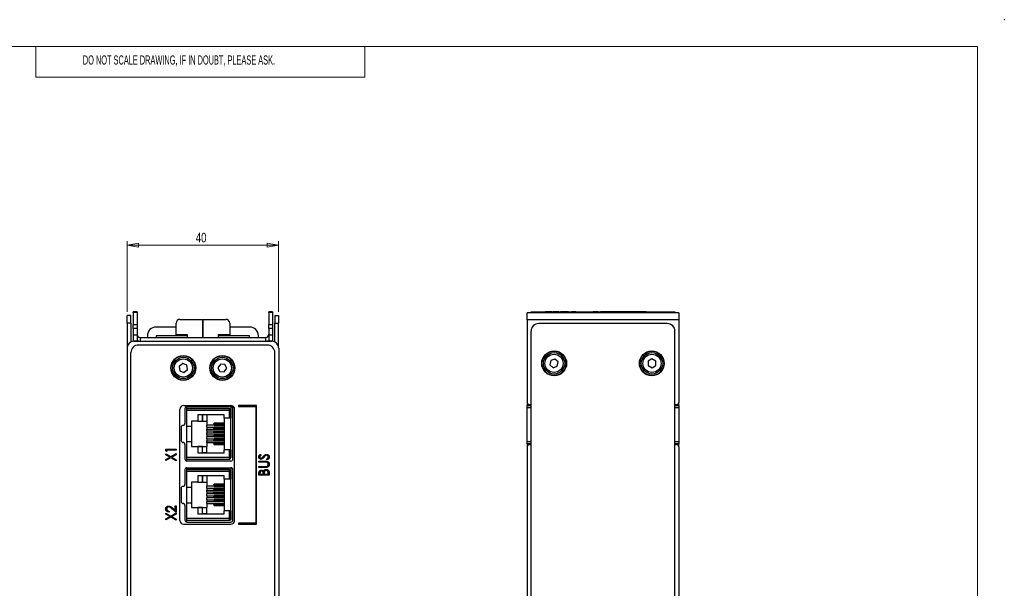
# Paper-space layout 'Sheet2' of a CAD drawing. Header units: millimetres. Extents: x 0 to 420, y 0 to 297.
# Tile 6 of 6: x 163 to 420, y 148 to 297. Entities that reach past the tile are written whole.
import ezdxf

# ---------------------------------------------------------------- set-up
doc = ezdxf.new("R2010")
doc.units = ezdxf.units.MM
doc.header["$PDSIZE"] = -1
doc.styles.add('SLDTEXTSTYLE0', font='TXT', dxfattribs={"width": 0.605})
doc.styles.add('SLDTEXTSTYLE1', font='TXT', dxfattribs={"width": 0.75})
doc.dimstyles.new('SLDDIMSTYLE1', dxfattribs={"dimtxt": 2.5, "dimasz": 3, "dimexe": 0, "dimexo": 0.0625, "dimtad": 1, "dimdec": 0, "dimrnd": 1e-09, "dimzin": 12, "dimdsep": 46, "dimtxsty": 'SLDTEXTSTYLE1', "dimblk1": 'CLOSED', "dimblk2": 'CLOSED', "dimsah": 1, "dimcen": 0.09, "dimadec": 0, "dimazin": 3, "dimtfac": 1, "dimtofl": 0, "dimtmove": 0, "dimatfit": 3, "dimldrblk": 'CLOSED', "dimfxl": 1, "dimfrac": 2, "dimtolj": 1, "dimtzin": 12, "dimarcsym": 0})

# ---------------------------------------------------------------- blocks, each defined once
blk = doc.blocks.new('_Closed')
at = {"color": 0, "linetype": 'ByBlock', "lineweight": -2}
for p, q in [((-1, 0.166667), (0, 0)), ((-1, 0.166667), (-1, -0.166667)), ((0, 0), (-1, -0.166667)), ((0, 0), (-1, 0))]:
    blk.add_line(p, q, dxfattribs=at)
blk = doc.blocks.new('_D_5')
at = {"color": 7, "linetype": 'Continuous', "lineweight": 0}
for p, q in [((190.85, 220.74), (190.85, 239.12)), ((190.85, 238.12), (230.44, 238.12)), ((230.44, 220.74), (230.44, 239.12))]:
    blk.add_line(p, q, dxfattribs=at)
at = {"color": 7, "linetype": 'Continuous', "lineweight": 18, "xscale": 3, "yscale": 3}
for p, rotation in [((190.85, 238.12, 2.32), 180.0022297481), ((230.44, 238.12, 2.32), 0.0022297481)]:
    blk.add_blockref('_Closed', p, dxfattribs=dict(at, rotation=rotation))
at = {"color": 7, "linetype": 'Continuous', "lineweight": 18, "insert": (208.8, 241.34), "char_height": 2.5, "attachment_point": 1, "rotation": 0.0022, "style": 'SLDTEXTSTYLE1'}
blk.add_mtext('40', dxfattribs=at)

psp = doc.layouts.new('Sheet2')

# ---------------------------------------------------------------- linework, layer by layer
at = {"color": 7, "linetype": 'Continuous', "lineweight": 18}
for p, q in [((413, 290), (7, 290)), ((167, 290), (167, 282)), ((253, 290), (253, 282)), ((413, 290), (413, 7)), ((253, 282), (167, 282))]:
    psp.add_line(p, q, dxfattribs=at)
at = {"color": 7, "linetype": 'Continuous', "lineweight": 25}
for p, q in [((191.85, 219.74), (190.85, 219.74)), ((190.85, 217.74), (190.85, 219.74)), ((191.85, 217.74), (191.85, 219.74)), ((193.45, 220.71), (192.45, 220.71)), ((192.45, 220.52), (192.45, 220.71)), ((193.45, 220.52), (192.45, 220.52)), ((192.45, 220.52), (192.45, 217.43)), ((193.45, 220.71), (193.45, 220.52)), ((193.45, 220.52), (193.45, 217.43)), ((204.65, 218.74), (210.55, 218.74)), ((210.55, 218.74), (210.55, 214.04)), ((210.74, 218.74), (216.65, 218.74)), ((210.74, 214.04), (210.74, 218.74)), ((228.85, 220.71), (227.85, 220.71)), ((227.85, 220.52), (227.85, 220.71)), ((228.85, 220.52), (227.85, 220.52)), ((227.85, 220.52), (227.85, 217.43)), ((228.85, 220.71), (228.85, 220.52)), ((228.85, 220.52), (228.85, 217.43)), ((229.44, 219.74), (230.44, 219.74)), ((229.44, 219.74), (229.44, 217.74)), ((230.44, 219.74), (230.44, 217.74)), ((334.97, 220.45), (295.37, 220.45)), ((295.37, 218.65), (295.37, 220.45)), ((295.37, 218.65), (295.37, 197.05)), ((334.97, 218.65), (295.37, 218.65)), ((296.37, 220.71), (308.07, 220.71)), ((296.37, 220.71), (296.37, 220.7)), ((296.37, 220.45), (296.37, 220.7)), ((296.37, 220.7), (298.37, 220.7)), ((298.37, 220.7), (298.37, 220.45)), ((298.37, 220.7), (331.97, 220.7)), ((300.16, 220.71), (300.16, 220.71)), ((301.83, 220.71), (300.16, 220.71)), ((301.83, 220.71), (301.83, 220.71)), ((302.03, 220.71), (302.03, 220.71)), ((302.68, 220.71), (302.03, 220.71)), ((302.68, 220.71), (302.68, 220.71)), ((302.97, 220.71), (302.68, 220.71)), ((302.97, 220.71), (302.97, 220.71)), ((303.62, 220.71), (302.97, 220.71)), ((303.62, 220.71), (303.62, 220.71)), ((304.39, 220.71), (304.11, 220.71)), ((304.11, 220.71), (304.11, 220.71)), ((304.39, 220.71), (304.39, 220.71)), ((305.9, 220.71), (304.39, 220.71)), ((305.9, 220.71), (305.9, 220.71)), ((306.18, 220.71), (305.9, 220.71)), ((306.18, 220.71), (306.18, 220.71)), ((306.91, 220.71), (306.91, 220.71)), ((308.07, 220.71), (306.91, 220.71)), ((308.07, 220.71), (308.07, 220.7)), ((308.07, 220.71), (308.32, 220.71)), ((308.32, 220.71), (308.32, 220.7)), ((308.32, 220.71), (310.57, 220.71)), ((310.57, 220.71), (310.57, 220.7)), ((310.57, 220.71), (310.82, 220.71)), ((310.82, 220.71), (310.82, 220.7)), ((310.82, 220.71), (312.32, 220.71)), ((312.32, 220.71), (312.32, 220.7)), ((312.32, 220.71), (312.57, 220.71)), ((312.57, 220.71), (312.57, 220.7)), ((312.57, 220.71), (314.44, 220.71)), ((313.85, 220.71), (312.57, 220.71)), ((313.85, 220.71), (313.85, 220.71)), ((313.92, 220.71), (313.85, 220.71)), ((313.92, 220.71), (313.92, 220.71)), ((314.51, 220.71), (314.51, 220.7)), ((315.05, 220.71), (314.51, 220.71)), ((315.29, 220.71), (315.05, 220.71)), ((315.05, 220.71), (315.05, 220.7)), ((315.29, 220.71), (315.29, 220.7)), ((315.83, 220.71), (315.29, 220.71)), ((315.83, 220.71), (315.83, 220.7)), ((315.96, 220.71), (315.83, 220.71)), ((315.96, 220.71), (315.96, 220.7)), ((316.05, 220.71), (315.96, 220.71)), ((316.05, 220.71), (316.05, 220.7)), ((316.33, 220.71), (316.05, 220.71)), ((316.33, 220.71), (316.33, 220.7)), ((316.98, 220.71), (316.33, 220.71)), ((316.98, 220.71), (316.98, 220.7)), ((317.63, 220.71), (316.98, 220.71)), ((317.63, 220.71), (317.63, 220.7)), ((317.91, 220.71), (317.63, 220.71)), ((317.91, 220.71), (317.91, 220.7)), ((318.3, 220.71), (317.91, 220.71)), ((318.3, 220.71), (318.3, 220.7)), ((318.54, 220.71), (318.3, 220.71)), ((318.54, 220.71), (318.54, 220.7)), ((318.68, 220.71), (318.54, 220.71)), ((318.68, 220.71), (318.68, 220.7)), ((319.57, 220.71), (318.68, 220.71)), ((319.57, 220.71), (319.57, 220.7)), ((319.87, 220.71), (319.57, 220.71)), ((319.87, 220.71), (319.87, 220.7)), ((319.93, 220.71), (319.87, 220.71)), ((319.93, 220.71), (319.93, 220.7)), ((320.19, 220.71), (319.93, 220.71)), ((320.47, 220.71), (320.19, 220.71)), ((320.19, 220.71), (320.19, 220.7)), ((320.47, 220.71), (320.47, 220.7)), ((321.12, 220.71), (320.47, 220.71)), ((321.12, 220.71), (321.12, 220.7)), ((321.77, 220.71), (321.12, 220.71)), ((321.77, 220.71), (321.77, 220.7)), ((322.05, 220.71), (321.77, 220.71)), ((322.05, 220.71), (322.05, 220.7)), ((322.24, 220.71), (322.05, 220.71)), ((323.9, 220.71), (322.24, 220.71)), ((322.24, 220.71), (322.24, 220.7)), ((323.9, 220.71), (323.9, 220.7)), ((323.92, 220.71), (323.92, 220.7)), ((324.79, 220.71), (323.92, 220.71)), ((324.79, 220.71), (324.79, 220.7)), ((324.88, 220.71), (324.79, 220.71)), ((324.88, 220.71), (324.88, 220.7)), ((325.75, 220.71), (324.88, 220.71)), ((325.75, 220.71), (325.75, 220.7)), ((326, 220.71), (325.75, 220.71)), ((326, 220.71), (326, 220.7)), ((326.24, 220.71), (326, 220.71)), ((326.24, 220.71), (326.24, 220.7)), ((326.48, 220.71), (326.24, 220.71)), ((326.48, 220.71), (326.48, 220.7)), ((326.54, 220.71), (333.97, 220.71)), ((331.97, 220.45), (331.97, 220.7)), ((331.97, 220.7), (333.97, 220.7)), ((333.97, 220.71), (333.97, 220.7)), ((333.97, 220.7), (333.97, 220.45)), ((334.97, 220.45), (334.97, 218.65)), ((334.97, 218.65), (334.97, 197.05)), ((191.85, 217.74), (190.85, 217.74)), ((190.85, 217.74), (190.85, 211.35)), ((191.85, 217.74), (191.85, 212.85)), ((192.45, 217.43), (193.45, 217.43)), ((192.45, 216.32), (192.45, 217.43)), ((193.45, 216.32), (192.45, 216.32)), ((192.45, 216.32), (192.45, 214.73)), ((193.45, 217.43), (193.45, 216.32)), ((193.45, 216.32), (193.45, 214.73)), ((203.65, 216.74), (198.45, 216.74)), ((203.65, 214.74), (203.65, 217.74)), ((210.74, 216.74), (210.55, 216.74)), ((210.74, 216.43), (210.55, 216.44)), ((217.65, 217.74), (217.65, 214.74)), ((222.85, 216.74), (217.65, 216.74)), ((227.85, 217.43), (228.85, 217.43)), ((227.85, 216.32), (227.85, 217.43)), ((228.85, 216.32), (227.85, 216.32)), ((227.85, 216.32), (227.85, 214.73)), ((228.85, 217.43), (228.85, 216.32)), ((228.85, 216.32), (228.85, 214.73)), ((229.44, 217.74), (230.44, 217.74)), ((229.44, 212.85), (229.44, 217.74)), ((230.44, 211.35), (230.44, 217.74)), ((331.97, 217.65), (298.37, 217.65)), ((192.45, 214.73), (193.45, 214.73)), ((192.45, 214.73), (192.45, 213.1)), ((193.45, 214.73), (193.45, 213.1)), ((194.25, 214.04), (194.25, 213.04)), ((194.25, 214.04), (227.05, 214.04)), ((196.15, 214.44), (196.15, 214.04)), ((198.45, 214.44), (198.45, 214.04)), ((206.65, 214.44), (198.45, 214.44)), ((206.65, 214.74), (203.65, 214.74)), ((206.65, 214.04), (206.65, 214.74)), ((210.74, 214.44), (210.55, 214.44)), ((217.65, 214.74), (214.65, 214.74)), ((214.65, 214.74), (214.65, 214.04)), ((222.85, 214.44), (214.65, 214.44)), ((222.85, 214.04), (222.85, 214.44)), ((225.15, 214.04), (225.15, 214.44)), ((227.05, 214.04), (227.05, 213.04)), ((227.85, 214.73), (228.85, 214.73)), ((227.85, 214.73), (227.85, 213.1)), ((228.85, 214.73), (228.85, 213.1)), ((296.37, 97.25), (296.37, 215.65)), ((333.97, 97.25), (333.97, 215.65)), ((190.85, 211.24), (190.85, 121.84)), ((192.45, 213.1), (193.45, 213.1)), ((192.45, 213.04), (192.45, 213.1)), ((192.65, 213.04), (228.65, 213.04)), ((193.45, 213.1), (193.45, 213.04)), ((227.45, 212.04), (193.85, 212.04)), ((227.85, 213.1), (228.85, 213.1)), ((227.85, 213.04), (227.85, 213.1)), ((228.85, 213.1), (228.85, 213.04)), ((230.45, 211.24), (230.45, 121.84)), ((191.85, 91.64), (191.85, 210.04)), ((229.45, 91.64), (229.45, 210.04)), ((302.61, 208.38), (301.51, 208.02)), ((303.47, 207.62), (302.61, 208.38)), ((327.94, 208.41), (326.96, 207.81)), ((328.96, 207.85), (327.94, 208.41)), ((205.38, 207.18), (204.48, 206.46)), ((204.48, 206.46), (204.65, 205.32)), ((206.45, 206.75), (205.38, 207.18)), ((206.62, 205.61), (206.45, 206.75)), ((215.24, 207.07), (214.59, 206.12)), ((214.59, 206.12), (215.1, 205.08)), ((216.39, 206.99), (215.24, 207.07)), ((216.25, 205), (216.89, 205.95)), ((216.89, 205.95), (216.39, 206.99)), ((301.51, 208.02), (301.28, 206.88)), ((301.28, 206.88), (302.15, 206.12)), ((302.15, 206.12), (303.24, 206.49)), ((303.24, 206.49), (303.47, 207.62)), ((326.96, 207.81), (326.98, 206.65)), ((326.98, 206.65), (327.99, 206.1)), ((327.99, 206.1), (328.98, 206.7)), ((328.98, 206.7), (328.96, 207.85)), ((204.65, 205.32), (205.72, 204.89)), ((205.72, 204.89), (206.62, 205.61)), ((215.1, 205.08), (216.25, 205)), ((205.65, 196.24), (217.95, 196.24)), ((206.48, 195.43), (206.48, 195.93)), ((217.98, 195.93), (206.48, 195.93)), ((217.98, 195.93), (217.98, 194.93)), ((219.95, 196.24), (219.95, 195.99)), ((224.7, 196.24), (219.95, 196.24)), ((219.95, 195.99), (224.45, 195.99)), ((224.45, 195.99), (224.45, 165.49)), ((224.7, 165.24), (224.7, 196.24)), ((295.38, 196.98), (295.38, 196.25)), ((295.38, 196.25), (296.37, 196.25)), ((295.38, 195.65), (295.38, 196.25)), ((295.38, 186.85), (295.38, 195.65)), ((296.37, 196.45), (295.97, 196.45)), ((334.37, 196.45), (333.97, 196.45)), ((333.97, 196.25), (334.97, 196.25)), ((334.97, 196.25), (334.97, 196.98)), ((334.97, 196.25), (334.97, 195.65)), ((334.97, 195.65), (334.97, 186.85)), ((204.65, 166.24), (204.65, 195.24)), ((205.98, 195.43), (205.98, 191.57)), ((206.48, 194.93), (206.48, 195.43)), ((217.48, 195.43), (206.48, 195.43)), ((206.48, 195.43), (207.68, 195.43)), ((206.48, 195.43), (207.68, 195.43)), ((206.48, 195.43), (217.48, 195.43)), ((217.48, 194.93), (206.48, 194.93)), ((206.48, 190.86), (206.48, 194.93)), ((207.68, 195.43), (207.68, 195.43)), ((216.18, 193.78), (209.33, 193.78)), ((209.33, 193.78), (209.33, 192.13)), ((209.33, 193.78), (209.33, 192.13)), ((210.55, 192.13), (210.55, 193.78)), ((210.55, 193.78), (210.55, 192.13)), ((211.68, 193.78), (211.68, 192.13)), ((216.18, 192.97), (216.18, 193.78)), ((217.48, 192.97), (216.18, 192.97)), ((216.18, 192.97), (216.18, 184.69)), ((217.48, 195.43), (217.48, 194.93)), ((217.48, 195.43), (217.48, 195.43)), ((217.98, 194.93), (217.48, 194.93)), ((217.48, 194.93), (217.48, 192.97)), ((217.98, 192.97), (217.48, 192.97)), ((217.98, 194.93), (217.98, 192.97)), ((217.98, 194.93), (217.98, 194.93)), ((217.98, 182.73), (217.98, 194.93)), ((217.98, 184.69), (217.98, 192.97)), ((218.48, 182.23), (218.48, 195.43)), ((218.95, 166.24), (218.95, 195.24)), ((204.98, 190.57), (204.98, 187.08)), ((206.48, 186.8), (206.48, 190.86)), ((206.48, 190.86), (207.68, 190.86)), ((209.33, 192.13), (207.68, 192.13)), ((207.68, 192.13), (207.68, 190.86)), ((207.68, 190.86), (207.68, 186.8)), ((209.33, 192.13), (209.33, 192.13)), ((209.33, 192.13), (210.55, 192.13)), ((210.55, 192.13), (210.55, 192.13)), ((210.55, 192.13), (211.68, 192.13)), ((211.68, 192.13), (211.68, 191.1)), ((216.18, 191.1), (211.68, 191.1)), ((211.68, 190.61), (211.68, 191.1)), ((211.68, 190.61), (216.18, 190.61)), ((211.68, 190.61), (211.68, 190.08)), ((216.18, 191.37), (213.43, 191.37)), ((216.18, 190.35), (213.43, 190.35)), ((216.18, 191.6), (213.64, 191.6)), ((213.64, 191.14), (216.18, 191.14)), ((216.18, 190.58), (213.64, 190.58)), ((211.68, 189.6), (211.68, 190.08)), ((211.68, 190.08), (216.18, 190.08)), ((211.68, 189.6), (216.18, 189.6)), ((211.68, 189.6), (211.68, 189.07)), ((211.68, 188.58), (211.68, 189.07)), ((211.68, 189.07), (216.18, 189.07)), ((211.68, 188.58), (216.18, 188.58)), ((211.68, 188.58), (211.68, 188.05)), ((216.18, 188.05), (211.68, 188.05)), ((211.68, 187.57), (211.68, 188.05)), ((216.18, 189.33), (213.43, 189.33)), ((216.18, 188.32), (213.43, 188.32)), ((213.64, 190.12), (216.18, 190.12)), ((216.18, 189.56), (213.64, 189.56)), ((213.64, 189.1), (216.18, 189.1)), ((216.18, 188.55), (213.64, 188.55)), ((213.64, 188.09), (216.18, 188.09)), ((205.98, 186.08), (205.98, 182.23)), ((206.48, 182.73), (206.48, 186.8)), ((206.48, 186.8), (207.68, 186.8)), ((207.68, 186.8), (207.68, 185.53)), ((207.68, 185.53), (209.33, 185.53)), ((207.68, 185.53), (207.68, 185.53)), ((207.68, 185.53), (207.68, 185.53)), ((207.68, 185.53), (211.68, 185.53)), ((209.33, 185.53), (209.33, 183.88)), ((209.33, 185.53), (209.33, 183.88)), ((209.33, 185.53), (209.33, 185.53)), ((210.55, 185.53), (209.33, 185.53)), ((210.55, 185.53), (211.68, 185.53)), ((210.55, 185.53), (210.55, 185.53)), ((210.55, 183.88), (210.55, 185.53)), ((210.55, 183.88), (210.55, 185.53)), ((211.68, 187.57), (216.18, 187.57)), ((211.68, 187.57), (211.68, 187.04)), ((211.68, 187.04), (216.18, 187.04)), ((211.68, 186.55), (211.68, 187.04)), ((211.68, 186.55), (216.18, 186.55)), ((211.68, 186.55), (211.68, 185.53)), ((211.68, 183.88), (211.68, 185.53)), ((216.18, 187.3), (213.43, 187.3)), ((216.18, 186.29), (213.43, 186.29)), ((216.18, 187.53), (213.64, 187.53)), ((213.64, 187.07), (216.18, 187.07)), ((216.18, 186.52), (213.64, 186.52)), ((213.64, 186.06), (216.18, 186.06)), ((295.37, 185.45), (295.37, 96.05)), ((295.38, 186.25), (295.38, 186.85)), ((296.37, 186.25), (295.38, 186.25)), ((295.38, 186.25), (295.38, 185.52)), ((295.97, 186.05), (296.37, 186.05)), ((334.97, 186.25), (333.97, 186.25)), ((333.97, 186.05), (334.37, 186.05)), ((334.97, 186.85), (334.97, 186.25)), ((334.97, 185.52), (334.97, 186.25)), ((334.97, 185.45), (334.97, 96.05)), ((201, 184.37), (201, 184.84)), ((201, 184.84), (203.65, 184.84)), ((201.27, 184.23), (201, 184.37)), ((201, 183.64), (202.29, 182.88)), ((201, 183.36), (201, 183.64)), ((202.05, 182.74), (201, 183.36)), ((201, 182.12), (202.05, 182.74)), ((203.65, 184.6), (201.27, 184.6)), ((201.27, 184.6), (201.27, 184.23)), ((202.29, 182.88), (203.65, 183.67)), ((203.65, 183.39), (202.53, 182.74)), ((202.53, 182.74), (203.65, 182.08)), ((203.65, 184.84), (203.65, 184.6)), ((203.65, 183.67), (203.65, 183.39)), ((206.48, 182.73), (217.48, 182.73)), ((206.48, 182.23), (206.48, 182.73)), ((209.33, 183.88), (216.18, 183.88)), ((209.33, 183.88), (210.55, 183.88)), ((209.33, 183.88), (209.33, 183.88)), ((210.55, 183.88), (210.55, 183.88)), ((211.68, 183.88), (210.55, 183.88)), ((211.68, 183.88), (216.18, 183.88)), ((217.48, 184.69), (216.18, 184.69)), ((216.18, 183.88), (216.18, 184.69)), ((217.98, 184.69), (216.18, 184.69)), ((216.18, 184.69), (216.18, 184.69)), ((217.48, 184.69), (217.48, 182.73)), ((217.48, 184.69), (217.98, 184.69)), ((217.98, 182.73), (217.48, 182.73)), ((217.48, 182.73), (217.48, 182.23)), ((217.98, 182.63), (217.97, 182.63)), ((217.98, 184.69), (217.98, 184.69)), ((217.98, 184.69), (217.98, 182.73)), ((217.98, 182.73), (217.98, 182.73)), ((217.98, 182.73), (217.98, 182.63)), ((225.68, 183.45), (225.84, 183.25)), ((202.29, 182.6), (201, 181.84)), ((201, 181.84), (201, 182.12)), ((203.65, 181.8), (202.29, 182.6)), ((203.65, 182.08), (203.65, 181.8)), ((206.48, 181.73), (206.48, 182.23)), ((206.48, 182.23), (217.48, 182.23)), ((206.48, 182.23), (207.68, 182.23)), ((217.98, 181.73), (206.48, 181.73)), ((217.92, 182.5), (217.92, 182.5)), ((225.3, 181.45), (225.3, 181.69)), ((225.3, 181.69), (226.9, 181.69)), ((226.89, 181.45), (225.3, 181.45)), ((225.3, 180.29), (226.89, 180.29)), ((225.3, 180.06), (225.3, 180.29)), ((226.9, 180.06), (225.3, 180.06)), ((227.44, 182.06), (227.3, 182.27)), ((205.98, 179.49), (205.98, 175.64)), ((206.48, 179.49), (206.48, 179.99)), ((206.48, 179.99), (217.98, 179.99)), ((206.48, 178.99), (206.48, 179.49)), ((217.48, 179.49), (206.48, 179.49)), ((206.48, 179.49), (207.68, 179.49)), ((206.48, 179.49), (207.68, 179.49)), ((206.48, 179.49), (217.48, 179.49)), ((217.48, 178.99), (206.48, 178.99)), ((206.48, 174.92), (206.48, 178.99)), ((207.68, 179.49), (207.68, 179.49)), ((216.18, 177.84), (209.33, 177.84)), ((209.33, 177.84), (209.33, 176.19)), ((209.33, 177.84), (209.33, 176.19)), ((210.55, 176.19), (210.55, 177.84)), ((210.55, 177.84), (210.55, 176.19)), ((211.68, 177.84), (211.68, 176.19)), ((216.18, 177.03), (216.18, 177.84)), ((217.48, 179.49), (217.48, 178.99)), ((217.48, 179.49), (217.48, 179.49)), ((217.98, 178.99), (217.48, 178.99)), ((217.48, 178.99), (217.48, 177.03)), ((217.98, 179.99), (217.98, 178.99)), ((217.98, 178.99), (217.98, 177.03)), ((217.98, 178.99), (217.98, 178.99)), ((217.98, 166.79), (217.98, 178.99)), ((218.48, 166.29), (218.48, 179.49)), ((225.3, 178.09), (225.3, 178.57)), ((227.95, 178.09), (225.3, 178.09)), ((225.57, 178.61), (225.57, 178.33)), ((225.57, 178.33), (226.42, 178.33)), ((226.42, 178.33), (226.42, 178.47)), ((226.69, 178.47), (226.69, 178.33)), ((226.69, 178.33), (227.67, 178.33)), ((227.67, 178.33), (227.67, 178.63)), ((227.95, 178.76), (227.95, 178.09)), ((206.48, 170.86), (206.48, 174.92)), ((206.48, 174.92), (207.68, 174.92)), ((209.33, 176.19), (207.68, 176.19)), ((207.68, 176.19), (207.68, 174.92)), ((207.68, 174.92), (207.68, 170.86)), ((209.33, 176.19), (209.33, 176.19)), ((209.33, 176.19), (210.55, 176.19)), ((210.55, 176.19), (210.55, 176.19)), ((210.55, 176.19), (211.68, 176.19)), ((211.68, 176.19), (211.68, 175.17)), ((216.18, 175.17), (211.68, 175.17)), ((211.68, 174.68), (211.68, 175.17)), ((216.18, 175.43), (213.43, 175.43)), ((216.18, 175.66), (213.64, 175.66)), ((213.64, 175.2), (216.18, 175.2)), ((217.48, 177.03), (216.18, 177.03)), ((216.18, 177.03), (216.18, 168.75)), ((217.98, 177.03), (217.48, 177.03)), ((217.98, 168.75), (217.98, 177.03)), ((217.98, 177.03), (217.98, 177.03)), ((204.98, 174.64), (204.98, 171.15)), ((211.68, 174.68), (216.18, 174.68)), ((211.68, 174.68), (211.68, 174.15)), ((211.68, 173.66), (211.68, 174.15)), ((211.68, 174.15), (216.18, 174.15)), ((211.68, 173.66), (216.18, 173.66)), ((211.68, 173.66), (211.68, 173.13)), ((216.18, 173.13), (211.68, 173.13)), ((211.68, 172.65), (211.68, 173.13)), ((211.68, 172.65), (216.18, 172.65)), ((211.68, 172.65), (211.68, 172.12)), ((216.18, 174.41), (213.43, 174.41)), ((216.18, 173.4), (213.43, 173.4)), ((216.18, 172.38), (213.43, 172.38)), ((216.18, 174.64), (213.64, 174.64)), ((213.64, 174.18), (216.18, 174.18)), ((216.18, 173.63), (213.64, 173.63)), ((213.64, 173.17), (216.18, 173.17)), ((216.18, 172.61), (213.64, 172.61)), ((203.37, 168.91), (203.37, 170.02)), ((203.37, 170.02), (203.65, 170.02)), ((203.65, 170.02), (203.65, 168.36)), ((205.98, 170.15), (205.98, 166.29)), ((206.48, 166.79), (206.48, 170.86)), ((206.48, 170.86), (207.68, 170.86)), ((207.68, 170.86), (207.68, 169.59)), ((216.18, 172.12), (211.68, 172.12)), ((211.68, 171.63), (211.68, 172.12)), ((211.68, 171.63), (216.18, 171.63)), ((211.68, 171.63), (211.68, 171.1)), ((216.18, 171.1), (211.68, 171.1)), ((211.68, 170.62), (211.68, 171.1)), ((211.68, 170.62), (216.18, 170.62)), ((211.68, 170.62), (211.68, 169.59)), ((216.18, 171.37), (213.43, 171.37)), ((216.18, 170.35), (213.43, 170.35)), ((213.64, 172.15), (216.18, 172.15)), ((216.18, 171.6), (213.64, 171.6)), ((213.64, 171.14), (216.18, 171.14)), ((216.18, 170.58), (213.64, 170.58)), ((213.64, 170.12), (216.18, 170.12)), ((201, 167.86), (201, 168.14)), ((201, 168.14), (202.29, 167.38)), ((202.05, 167.24), (201, 167.86)), ((201, 166.62), (202.05, 167.24)), ((201.81, 168.66), (201.81, 168.42)), ((202.29, 167.38), (203.65, 168.17)), ((203.65, 167.89), (202.53, 167.24)), ((202.53, 167.24), (203.65, 166.58)), ((203.65, 168.36), (202.55, 169.29)), ((202.68, 169.5), (203.37, 168.91)), ((203.65, 168.17), (203.65, 167.89)), ((207.68, 169.59), (209.33, 169.59)), ((207.68, 169.59), (207.68, 169.59)), ((207.68, 169.59), (211.68, 169.59)), ((209.33, 169.59), (209.33, 167.94)), ((209.33, 169.59), (209.33, 167.94)), ((209.33, 169.59), (209.33, 169.59)), ((210.55, 169.59), (209.33, 169.59)), ((209.33, 167.94), (216.18, 167.94)), ((209.33, 167.94), (210.55, 167.94)), ((209.33, 167.94), (209.33, 167.94)), ((210.55, 169.59), (211.68, 169.59)), ((210.55, 169.59), (210.55, 169.59)), ((210.55, 167.94), (210.55, 169.59)), ((210.55, 167.94), (210.55, 169.59)), ((210.55, 167.94), (210.55, 167.94)), ((211.68, 167.94), (210.55, 167.94)), ((211.68, 167.94), (211.68, 169.59)), ((211.68, 167.94), (216.18, 167.94)), ((217.98, 168.75), (216.18, 168.75)), ((217.48, 168.75), (216.18, 168.75)), ((216.18, 167.94), (216.18, 168.75)), ((217.48, 168.75), (217.98, 168.75)), ((217.48, 168.75), (217.48, 166.79)), ((217.98, 168.75), (217.98, 166.79)), ((202.29, 167.1), (201, 166.34)), ((201, 166.34), (201, 166.62)), ((203.65, 166.3), (202.29, 167.1)), ((203.65, 166.58), (203.65, 166.3)), ((205.65, 165.24), (217.95, 165.24)), ((206.48, 166.79), (217.48, 166.79)), ((206.48, 166.29), (206.48, 166.79)), ((206.48, 165.79), (206.48, 166.29)), ((206.48, 166.29), (217.48, 166.29)), ((206.48, 166.29), (207.68, 166.29)), ((206.48, 165.8), (217.98, 165.8)), ((206.48, 165.79), (217.98, 165.79)), ((217.98, 166.79), (217.48, 166.79)), ((217.48, 166.79), (217.48, 166.29)), ((217.98, 166.3), (217.55, 166.3)), ((217.92, 166.57), (217.92, 166.57)), ((217.98, 166.79), (217.98, 166.79)), ((217.98, 166.79), (217.98, 166.3)), ((219.95, 165.49), (219.95, 165.24)), ((224.45, 165.49), (219.95, 165.49)), ((219.95, 165.24), (224.7, 165.24))]:
    psp.add_line(p, q, dxfattribs=at)
at = {"color": 8, "linetype": 'Continuous', "lineweight": 25}
for p, q in [((296.37, 195.65), (295.38, 195.65)), ((334.97, 195.65), (333.97, 195.65)), ((295.38, 186.85), (296.37, 186.85)), ((333.97, 186.85), (334.97, 186.85))]:
    psp.add_line(p, q, dxfattribs=at)
at = {"color": 7, "linetype": 'Continuous', "lineweight": 25}
for centre, radius in [((205.55, 206.04), 3.25), ((205.55, 206.04), 3.15), ((205.55, 206.04), 2.79), ((205.55, 206.04), 2.39), ((215.75, 206.04), 3.25), ((215.74, 206.04), 3.15), ((215.74, 206.04), 2.79), ((215.74, 206.04), 2.39), ((302.42, 207.25), 3.25), ((302.38, 207.25), 3.15), ((302.38, 207.25), 2.79), ((302.38, 207.25), 2.39), ((327.92, 207.25), 3.25), ((327.97, 207.25), 3.15), ((327.97, 207.25), 2.79), ((327.97, 207.25), 2.39)]:
    psp.add_circle(centre, radius, dxfattribs=at)
for centre, radius, start, end in [((204.65, 217.74), 1, 90, 180), ((216.65, 217.74), 1, 0, 90), ((198.45, 214.44), 2.3, 90, 180), ((222.85, 214.44), 2.3, 0, 90), ((298.37, 215.65), 2, 90, 180), ((331.97, 215.65), 2, 0, 90), ((194.25, 214.84), 0.8, 180, 270), ((227.05, 214.84), 0.8, 270, 0), ((192.65, 211.24), 1.8, 90, 180), ((193.85, 210.04), 2, 90, 180), ((194.25, 214.84), 1.8, 243.6122, 270), ((227.05, 214.84), 1.8, 270, 296.3878), ((227.45, 210.04), 2, 0, 90), ((228.65, 211.24), 1.8, 0, 90), ((205.65, 195.24), 1, 90, 180), ((206.48, 195.43), 0.5, 90, 180), ((217.95, 195.24), 1, 0, 90), ((217.98, 195.43), 0.5, 0, 90), ((295.97, 197.05), 0.6, 180, 270), ((334.37, 197.05), 0.6, 270, 0), ((217.48, 194.93), 0.5, 0, 90), ((217.48, 194.93), 0.5, 0, 90), ((205.48, 190.57), 0.5, 90, 180), ((205.48, 191.57), 0.5, 270, 0), ((213.65, 191.38), 0.22, 92.9522, 182.6752), ((213.65, 191.36), 0.22, 177.3248, 267.0474), ((213.65, 190.36), 0.22, 92.952, 182.6754), ((213.65, 190.34), 0.22, 177.3248, 267.0474), ((213.65, 189.34), 0.22, 92.9517, 182.6757), ((213.65, 189.32), 0.22, 177.3243, 267.0483), ((213.65, 188.33), 0.22, 92.9517, 182.6757), ((213.65, 188.31), 0.22, 177.3243, 267.0483), ((205.48, 187.08), 0.5, 180, 270), ((205.48, 186.08), 0.5, 0, 90), ((213.65, 187.31), 0.22, 92.9517, 182.6757), ((213.65, 187.29), 0.22, 177.3243, 267.0483), ((213.65, 186.3), 0.22, 92.9526, 182.6752), ((213.65, 186.28), 0.22, 177.3246, 267.048), ((295.97, 185.45), 0.6, 90, 180), ((334.37, 185.45), 0.6, 0, 90), ((217.48, 182.73), 0.5, 270, 0), ((217.48, 182.73), 0.5, 333.4349, 0), ((206.48, 182.23), 0.5, 180, 270), ((217.98, 182.23), 0.5, 270, 0), ((206.48, 179.49), 0.5, 90, 180), ((217.48, 178.99), 0.5, 0, 90), ((217.48, 178.99), 0.5, 0, 90), ((217.98, 179.49), 0.5, 0, 90), ((205.48, 174.64), 0.5, 90, 180), ((205.48, 175.64), 0.5, 270, 0), ((213.65, 175.44), 0.22, 92.9522, 182.6752), ((213.65, 175.42), 0.22, 177.3239, 267.0488), ((213.65, 174.43), 0.22, 92.9531, 182.6743), ((213.65, 174.4), 0.22, 177.3249, 267.0469), ((213.65, 173.41), 0.22, 92.9512, 182.6761), ((213.65, 173.39), 0.22, 177.3248, 267.0478), ((213.65, 172.39), 0.22, 92.9522, 182.6752), ((213.65, 172.37), 0.22, 177.3239, 267.0488), ((205.48, 171.15), 0.5, 180, 270), ((205.48, 170.15), 0.5, 0, 90), ((213.65, 171.38), 0.22, 92.9512, 182.6761), ((213.65, 171.36), 0.22, 177.3248, 267.0478), ((213.65, 170.36), 0.22, 92.9522, 182.6752), ((213.65, 170.34), 0.22, 177.3239, 267.0488), ((205.65, 166.24), 1, 180, 270), ((206.48, 166.29), 0.5, 180, 270), ((217.48, 166.79), 0.5, 270, 0), ((217.48, 166.79), 0.5, 333.4349, 0), ((217.95, 166.24), 1, 270, 0), ((217.98, 166.3), 0.5, 270, 0), ((217.98, 166.29), 0.5, 270, 0)]:
    psp.add_arc(centre, radius, start, end, dxfattribs=at)
for points, knots in [([(210.55, 215.71), (210.56, 215.71), (210.62, 215.73), (210.68, 215.71), (210.74, 215.71)], [0, 0, 0, 0, 0.095362, 1, 1, 1, 1]), ([(225.23, 182.82), (225.23, 182.84), (225.24, 182.9), (225.25, 182.98), (225.28, 183.06), (225.32, 183.12), (225.35, 183.17), (225.39, 183.21), (225.42, 183.25), (225.46, 183.29), (225.51, 183.33), (225.56, 183.37), (225.62, 183.41), (225.66, 183.44), (225.68, 183.45)], [0, 0, 0, 0, 0.103822, 0.205919, 0.309231, 0.415653, 0.47222, 0.532858, 0.597819, 0.667857, 0.743177, 0.823448, 0.908942, 1, 1, 1, 1]), ([(225.85, 182.23), (225.82, 182.23), (225.77, 182.23), (225.69, 182.25), (225.61, 182.27), (225.54, 182.3), (225.47, 182.34), (225.41, 182.39), (225.36, 182.45), (225.31, 182.52), (225.28, 182.59), (225.25, 182.66), (225.24, 182.74), (225.23, 182.79), (225.23, 182.82)], [0, 0, 0, 0, 0.088291, 0.174419, 0.258423, 0.342317, 0.425287, 0.506935, 0.587922, 0.670559, 0.753145, 0.834844, 0.916686, 1, 1, 1, 1]), ([(225.84, 183.25), (225.83, 183.24), (225.79, 183.22), (225.75, 183.18), (225.71, 183.15), (225.67, 183.12), (225.64, 183.09), (225.61, 183.07), (225.59, 183.04), (225.56, 183.01), (225.54, 182.96), (225.52, 182.91), (225.51, 182.86), (225.5, 182.82), (225.5, 182.8)], [0, 0, 0, 0, 0.102557, 0.196911, 0.284395, 0.364416, 0.437215, 0.503536, 0.563602, 0.61645, 0.714669, 0.808954, 0.904132, 1, 1, 1, 1]), ([(225.5, 182.8), (225.5, 182.78), (225.51, 182.73), (225.53, 182.67), (225.56, 182.61), (225.6, 182.56), (225.65, 182.52), (225.71, 182.49), (225.77, 182.47), (225.82, 182.47), (225.84, 182.47)], [0, 0, 0, 0, 0.133507, 0.258557, 0.380724, 0.504971, 0.628085, 0.748901, 0.871477, 1, 1, 1, 1]), ([(225.84, 182.47), (225.85, 182.47), (225.88, 182.47), (225.92, 182.47), (225.96, 182.48), (226.01, 182.5), (226.05, 182.52), (226.09, 182.55), (226.14, 182.58), (226.17, 182.61), (226.18, 182.62)], [0, 0, 0, 0, 0.110385, 0.220503, 0.331137, 0.443585, 0.563154, 0.695062, 0.839762, 1, 1, 1, 1]), ([(226.18, 182.62), (226.19, 182.62), (226.2, 182.64), (226.22, 182.66), (226.24, 182.69), (226.27, 182.72), (226.31, 182.77), (226.35, 182.82), (226.39, 182.87), (226.43, 182.91), (226.44, 182.93)], [0, 0, 0, 0, 0.053039, 0.126288, 0.218872, 0.334457, 0.469409, 0.625738, 0.802267, 1, 1, 1, 1]), ([(226.61, 182.74), (226.59, 182.72), (226.55, 182.67), (226.5, 182.6), (226.45, 182.55), (226.4, 182.49), (226.36, 182.45), (226.32, 182.41), (226.28, 182.38), (226.26, 182.37), (226.25, 182.36)], [0, 0, 0, 0, 0.179535, 0.344506, 0.492131, 0.62464, 0.742099, 0.843179, 0.92954, 1, 1, 1, 1]), ([(226.44, 182.93), (226.46, 182.96), (226.51, 183.01), (226.57, 183.08), (226.63, 183.14), (226.68, 183.2), (226.74, 183.25), (226.79, 183.29), (226.85, 183.33), (226.91, 183.38), (227, 183.42), (227.1, 183.46), (227.2, 183.48), (227.26, 183.48), (227.3, 183.48)], [0, 0, 0, 0, 0.093761, 0.181614, 0.264342, 0.341677, 0.41338, 0.479975, 0.541968, 0.599292, 0.705911, 0.807015, 0.904485, 1, 1, 1, 1]), ([(227.03, 183.16), (227.02, 183.15), (226.99, 183.13), (226.94, 183.09), (226.89, 183.05), (226.84, 183), (226.79, 182.94), (226.73, 182.88), (226.67, 182.81), (226.63, 182.77), (226.61, 182.74)], [0, 0, 0, 0, 0.092213, 0.193119, 0.303009, 0.423363, 0.552489, 0.69176, 0.840671, 1, 1, 1, 1]), ([(227.29, 183.25), (227.27, 183.24), (227.23, 183.24), (227.16, 183.23), (227.1, 183.2), (227.06, 183.17), (227.03, 183.16)], [0, 0, 0, 0, 0.238336, 0.482311, 0.73314, 1, 1, 1, 1]), ([(227.74, 182.78), (227.74, 182.81), (227.74, 182.85), (227.73, 182.91), (227.71, 182.97), (227.68, 183.02), (227.65, 183.07), (227.61, 183.12), (227.57, 183.16), (227.52, 183.19), (227.46, 183.21), (227.41, 183.23), (227.35, 183.24), (227.31, 183.25), (227.29, 183.25)], [0, 0, 0, 0, 0.0867787, 0.1720119, 0.2570004, 0.3440912, 0.4303473, 0.5137866, 0.5956239, 0.6775651, 0.75969, 0.8399959, 0.9191329, 1, 1, 1, 1]), ([(227.3, 183.48), (227.32, 183.48), (227.37, 183.48), (227.44, 183.47), (227.5, 183.46), (227.57, 183.43), (227.63, 183.41), (227.69, 183.37), (227.75, 183.33), (227.8, 183.28), (227.85, 183.23), (227.89, 183.18), (227.93, 183.12), (227.96, 183.06), (227.98, 183), (228, 182.93), (228.01, 182.86), (228.01, 182.82), (228.01, 182.79)], [0, 0, 0, 0, 0.064367, 0.127345, 0.188922, 0.250384, 0.312021, 0.374404, 0.437663, 0.502985, 0.567803, 0.63098, 0.692076, 0.752595, 0.813028, 0.874016, 0.936113, 1, 1, 1, 1]), ([(227.3, 182.27), (227.34, 182.29), (227.4, 182.32), (227.49, 182.38), (227.57, 182.44), (227.63, 182.51), (227.68, 182.57), (227.72, 182.64), (227.74, 182.71), (227.74, 182.76), (227.74, 182.78)], [0, 0, 0, 0, 0.165307, 0.315251, 0.451801, 0.576089, 0.690151, 0.796612, 0.898685, 1, 1, 1, 1]), ([(228.01, 182.79), (228.01, 182.78), (228.01, 182.74), (228.01, 182.69), (228, 182.63), (227.98, 182.58), (227.96, 182.53), (227.94, 182.48), (227.91, 182.44), (227.88, 182.39), (227.84, 182.35), (227.8, 182.3), (227.76, 182.26), (227.7, 182.22), (227.64, 182.18), (227.58, 182.14), (227.51, 182.1), (227.46, 182.07), (227.44, 182.06)], [0, 0, 0, 0, 0.055089, 0.109447, 0.163323, 0.216767, 0.269874, 0.324148, 0.378969, 0.434708, 0.492467, 0.553707, 0.618022, 0.686132, 0.757893, 0.834258, 0.914668, 1, 1, 1, 1]), ([(226.25, 182.36), (226.24, 182.35), (226.21, 182.33), (226.16, 182.3), (226.11, 182.28), (226.06, 182.26), (226.01, 182.25), (225.96, 182.24), (225.9, 182.23), (225.87, 182.23), (225.85, 182.23)], [0, 0, 0, 0, 0.130877, 0.257719, 0.382316, 0.506626, 0.628302, 0.751527, 0.87547, 1, 1, 1, 1]), ([(227.3, 181.42), (227.29, 181.42), (227.27, 181.43), (227.23, 181.43), (227.19, 181.44), (227.14, 181.44), (227.09, 181.44), (227.03, 181.45), (226.96, 181.45), (226.91, 181.45), (226.89, 181.45)], [0, 0, 0, 0, 0.069596, 0.155423, 0.257515, 0.37358, 0.506166, 0.6554, 0.819993, 1, 1, 1, 1]), ([(226.89, 180.29), (226.91, 180.29), (226.95, 180.29), (227.01, 180.3), (227.06, 180.3), (227.11, 180.3), (227.15, 180.3), (227.19, 180.3), (227.21, 180.3), (227.23, 180.3), (227.24, 180.3)], [0, 0, 0, 0, 0.191105, 0.362655, 0.516171, 0.650128, 0.766034, 0.862527, 0.941006, 1, 1, 1, 1]), ([(226.9, 181.69), (226.93, 181.69), (226.98, 181.69), (227.07, 181.68), (227.14, 181.68), (227.22, 181.67), (227.29, 181.66), (227.35, 181.65), (227.41, 181.64), (227.47, 181.62), (227.53, 181.6), (227.58, 181.58), (227.63, 181.56), (227.68, 181.52), (227.72, 181.49), (227.77, 181.45), (227.81, 181.41), (227.85, 181.36), (227.89, 181.32), (227.92, 181.26), (227.95, 181.21), (227.97, 181.15), (227.99, 181.09), (228, 181.03), (228.01, 180.96), (228.01, 180.92), (228.01, 180.9)], [0, 0, 0, 0, 0.055741, 0.108782, 0.159483, 0.20722, 0.252436, 0.295103, 0.335609, 0.373517, 0.409957, 0.446416, 0.482967, 0.519684, 0.557168, 0.594999, 0.634172, 0.674127, 0.714136, 0.754079, 0.793688, 0.83312, 0.873373, 0.914549, 0.95654, 1, 1, 1, 1]), ([(227.46, 180.1), (227.44, 180.1), (227.41, 180.09), (227.36, 180.08), (227.3, 180.07), (227.24, 180.07), (227.16, 180.06), (227.08, 180.06), (226.99, 180.06), (226.93, 180.06), (226.9, 180.06)], [0, 0, 0, 0, 0.077936, 0.169149, 0.274074, 0.391816, 0.523462, 0.668216, 0.827041, 1, 1, 1, 1]), ([(227.24, 180.3), (227.26, 180.31), (227.31, 180.32), (227.38, 180.33), (227.44, 180.36), (227.5, 180.39), (227.55, 180.43), (227.6, 180.48), (227.64, 180.54), (227.67, 180.6), (227.7, 180.67), (227.73, 180.74), (227.74, 180.81), (227.74, 180.86), (227.74, 180.88)], [0, 0, 0, 0, 0.0889375, 0.1727267, 0.251185, 0.3263801, 0.4009876, 0.479456, 0.5624606, 0.6520321, 0.742988, 0.8310174, 0.9158505, 1, 1, 1, 1]), ([(227.74, 180.88), (227.74, 180.9), (227.74, 180.94), (227.73, 181.01), (227.71, 181.06), (227.69, 181.12), (227.66, 181.18), (227.62, 181.23), (227.58, 181.27), (227.53, 181.31), (227.48, 181.35), (227.42, 181.38), (227.36, 181.4), (227.32, 181.42), (227.3, 181.42)], [0, 0, 0, 0, 0.081412, 0.161686, 0.242811, 0.324775, 0.407586, 0.488453, 0.56979, 0.650718, 0.733306, 0.819186, 0.907133, 1, 1, 1, 1]), ([(228.01, 180.9), (228.01, 180.87), (228.01, 180.82), (228.01, 180.75), (227.99, 180.69), (227.98, 180.62), (227.95, 180.56), (227.93, 180.5), (227.9, 180.44), (227.86, 180.39), (227.82, 180.34), (227.78, 180.29), (227.73, 180.25), (227.68, 180.21), (227.63, 180.17), (227.58, 180.15), (227.52, 180.12), (227.48, 180.11), (227.46, 180.1)], [0, 0, 0, 0, 0.069994, 0.137225, 0.203144, 0.267439, 0.330757, 0.392722, 0.455101, 0.517382, 0.579131, 0.639383, 0.69929, 0.758596, 0.817649, 0.877496, 0.938128, 1, 1, 1, 1]), ([(225.3, 178.57), (225.3, 178.59), (225.3, 178.64), (225.3, 178.7), (225.31, 178.76), (225.32, 178.82), (225.33, 178.87), (225.34, 178.92), (225.36, 178.97), (225.38, 179.02), (225.42, 179.08), (225.47, 179.15), (225.53, 179.21), (225.61, 179.26), (225.69, 179.3), (225.77, 179.33), (225.86, 179.34), (225.92, 179.34), (225.96, 179.35)], [0, 0, 0, 0, 0.060411, 0.117245, 0.171021, 0.220982, 0.268098, 0.311607, 0.352705, 0.391223, 0.464448, 0.5367, 0.610578, 0.686475, 0.763836, 0.840678, 0.919304, 1, 1, 1, 1]), ([(225.96, 179.11), (225.95, 179.11), (225.92, 179.11), (225.88, 179.1), (225.84, 179.09), (225.8, 179.08), (225.76, 179.06), (225.73, 179.04), (225.7, 179.02), (225.67, 178.99), (225.65, 178.96), (225.63, 178.92), (225.61, 178.88), (225.6, 178.84), (225.59, 178.79), (225.58, 178.73), (225.57, 178.67), (225.57, 178.63), (225.57, 178.61)], [0, 0, 0, 0, 0.0613296, 0.1202282, 0.1762954, 0.231183, 0.2843601, 0.3368041, 0.3903186, 0.4441023, 0.4999307, 0.558187, 0.6200478, 0.685431, 0.7558339, 0.8320746, 0.9128373, 1, 1, 1, 1]), ([(225.96, 179.35), (225.98, 179.34), (226.04, 179.34), (226.13, 179.33), (226.21, 179.3), (226.28, 179.27), (226.35, 179.23), (226.41, 179.18), (226.47, 179.12), (226.5, 179.07), (226.52, 179.05)], [0, 0, 0, 0, 0.131479, 0.258232, 0.38261, 0.506215, 0.627933, 0.750087, 0.872821, 1, 1, 1, 1]), ([(226.42, 178.47), (226.42, 178.49), (226.42, 178.53), (226.42, 178.59), (226.41, 178.64), (226.41, 178.69), (226.4, 178.73), (226.39, 178.78), (226.38, 178.81), (226.36, 178.86), (226.34, 178.9), (226.3, 178.95), (226.26, 179), (226.21, 179.04), (226.15, 179.07), (226.09, 179.09), (226.03, 179.11), (225.98, 179.11), (225.96, 179.11)], [0, 0, 0, 0, 0.069184, 0.133671, 0.193573, 0.248874, 0.299806, 0.346427, 0.38874, 0.427283, 0.498939, 0.569184, 0.639423, 0.710845, 0.782802, 0.854631, 0.925945, 1, 1, 1, 1]), ([(226.52, 179.05), (226.53, 179.08), (226.55, 179.13), (226.59, 179.21), (226.63, 179.28), (226.68, 179.34), (226.73, 179.38), (226.78, 179.43), (226.84, 179.46), (226.91, 179.49), (226.98, 179.52), (227.05, 179.54), (227.12, 179.55), (227.17, 179.55), (227.19, 179.55)], [0, 0, 0, 0, 0.105094, 0.200987, 0.288426, 0.36794, 0.443759, 0.519243, 0.59631, 0.674393, 0.754077, 0.833933, 0.916123, 1, 1, 1, 1]), ([(226.72, 178.9), (226.72, 178.89), (226.71, 178.87), (226.71, 178.83), (226.7, 178.78), (226.7, 178.73), (226.69, 178.67), (226.69, 178.61), (226.69, 178.54), (226.69, 178.49), (226.69, 178.47)], [0, 0, 0, 0, 0.080141, 0.171688, 0.277239, 0.39575, 0.527398, 0.670909, 0.828844, 1, 1, 1, 1]), ([(227.19, 179.31), (227.17, 179.31), (227.11, 179.31), (227.03, 179.29), (226.96, 179.25), (226.9, 179.2), (226.84, 179.14), (226.79, 179.07), (226.75, 178.99), (226.73, 178.93), (226.72, 178.9)], [0, 0, 0, 0, 0.122978, 0.241496, 0.358865, 0.47987, 0.603747, 0.728862, 0.860622, 1, 1, 1, 1]), ([(227.19, 179.55), (227.22, 179.55), (227.27, 179.55), (227.35, 179.54), (227.42, 179.52), (227.49, 179.5), (227.55, 179.47), (227.61, 179.43), (227.67, 179.38), (227.73, 179.33), (227.78, 179.28), (227.82, 179.22), (227.86, 179.15), (227.89, 179.08), (227.92, 179.01), (227.93, 178.93), (227.94, 178.85), (227.95, 178.79), (227.95, 178.76)], [0, 0, 0, 0, 0.063363, 0.124627, 0.184367, 0.243059, 0.301844, 0.361338, 0.42118, 0.482903, 0.544595, 0.605999, 0.667367, 0.729491, 0.793258, 0.859341, 0.927971, 1, 1, 1, 1]), ([(227.67, 178.63), (227.67, 178.66), (227.67, 178.7), (227.67, 178.76), (227.67, 178.82), (227.66, 178.87), (227.65, 178.92), (227.64, 178.96), (227.63, 179), (227.62, 179.04), (227.59, 179.09), (227.55, 179.15), (227.5, 179.19), (227.45, 179.24), (227.39, 179.27), (227.33, 179.29), (227.26, 179.31), (227.22, 179.31), (227.19, 179.31)], [0, 0, 0, 0, 0.069807, 0.134579, 0.194415, 0.250549, 0.301262, 0.347969, 0.390185, 0.42866, 0.500914, 0.571392, 0.642245, 0.714971, 0.787795, 0.858561, 0.928895, 1, 1, 1, 1]), ([(200.93, 169.23), (200.93, 169.26), (200.93, 169.31), (200.95, 169.39), (200.96, 169.47), (200.99, 169.54), (201.02, 169.6), (201.06, 169.67), (201.11, 169.72), (201.17, 169.78), (201.23, 169.83), (201.29, 169.87), (201.36, 169.9), (201.42, 169.93), (201.49, 169.96), (201.57, 169.97), (201.64, 169.98), (201.7, 169.98), (201.72, 169.98)], [0, 0, 0, 0, 0.067106, 0.131744, 0.194458, 0.255749, 0.316097, 0.376704, 0.438236, 0.501646, 0.565077, 0.627495, 0.688465, 0.749509, 0.810355, 0.872348, 0.935088, 1, 1, 1, 1]), ([(201.72, 169.98), (201.76, 169.98), (201.83, 169.98), (201.94, 169.96), (202.05, 169.93), (202.13, 169.89), (202.2, 169.86), (202.25, 169.83), (202.31, 169.79), (202.38, 169.74), (202.45, 169.69), (202.52, 169.63), (202.6, 169.57), (202.65, 169.53), (202.68, 169.5)], [0, 0, 0, 0, 0.10151, 0.200837, 0.299625, 0.399332, 0.452699, 0.511826, 0.577323, 0.649147, 0.727119, 0.811496, 0.9029, 1, 1, 1, 1]), ([(201.81, 168.42), (201.78, 168.43), (201.72, 168.43), (201.63, 168.44), (201.54, 168.46), (201.46, 168.49), (201.39, 168.52), (201.31, 168.56), (201.24, 168.61), (201.18, 168.66), (201.12, 168.72), (201.07, 168.79), (201.03, 168.85), (200.99, 168.92), (200.97, 169), (200.95, 169.07), (200.93, 169.15), (200.93, 169.21), (200.93, 169.23)], [0, 0, 0, 0, 0.070894, 0.1392, 0.20487, 0.269234, 0.332081, 0.394901, 0.457202, 0.520113, 0.582517, 0.642738, 0.701734, 0.760045, 0.818157, 0.87726, 0.937527, 1, 1, 1, 1]), ([(201.74, 169.75), (201.72, 169.75), (201.69, 169.75), (201.63, 169.74), (201.58, 169.73), (201.54, 169.71), (201.49, 169.69), (201.44, 169.66), (201.4, 169.63), (201.36, 169.6), (201.32, 169.56), (201.29, 169.52), (201.26, 169.47), (201.24, 169.43), (201.22, 169.38), (201.21, 169.33), (201.21, 169.28), (201.2, 169.24), (201.2, 169.22)], [0, 0, 0, 0, 0.064826, 0.127694, 0.189002, 0.250262, 0.311649, 0.372859, 0.435986, 0.500806, 0.565495, 0.628378, 0.689165, 0.749946, 0.810822, 0.872278, 0.935146, 1, 1, 1, 1]), ([(201.2, 169.22), (201.2, 169.2), (201.21, 169.17), (201.21, 169.11), (201.23, 169.06), (201.24, 169.01), (201.27, 168.96), (201.29, 168.92), (201.33, 168.88), (201.36, 168.84), (201.41, 168.8), (201.45, 168.77), (201.5, 168.74), (201.56, 168.72), (201.62, 168.69), (201.68, 168.68), (201.74, 168.67), (201.79, 168.66), (201.81, 168.66)], [0, 0, 0, 0, 0.061535, 0.120681, 0.178642, 0.235332, 0.291867, 0.34862, 0.406764, 0.466093, 0.52635, 0.587062, 0.649555, 0.7136, 0.780456, 0.850261, 0.923173, 1, 1, 1, 1]), ([(202.55, 169.29), (202.52, 169.31), (202.47, 169.36), (202.4, 169.42), (202.33, 169.48), (202.27, 169.53), (202.21, 169.57), (202.16, 169.61), (202.11, 169.64), (202.06, 169.67), (201.99, 169.7), (201.91, 169.73), (201.83, 169.74), (201.77, 169.75), (201.74, 169.75)], [0, 0, 0, 0, 0.108913, 0.209615, 0.301765, 0.385391, 0.460979, 0.528012, 0.587141, 0.638024, 0.730395, 0.82069, 0.909658, 1, 1, 1, 1])]:
    psp.add_open_spline(points, degree=3, knots=knots, dxfattribs=at)
at = {"color": 7, "linetype": 'Continuous', "lineweight": 0}
psp.add_point((420, 297), dxfattribs=at)

# ---------------------------------------------------------------- texts
at = {"color": 7, "linetype": 'Continuous', "lineweight": 0, "insert": (179.3, 287.67), "char_height": 2.3813, "attachment_point": 1, "style": 'SLDTEXTSTYLE0'}
psp.add_mtext('DO NOT SCALE DRAWING, IF IN DOUBT, PLEASE ASK.', dxfattribs=at)

# ---------------------------------------------------------------- dimensions: what is measured, and where the dimension line sits
at = {"color": 7, "linetype": 'Continuous', "lineweight": 18}
dim = psp.add_linear_dim(base=(230.44, 238.12), p1=(190.85, 219.74), p2=(230.44, 219.74), angle=0.0022, dimstyle='SLDDIMSTYLE1', dxfattribs=at)
dim.commit()
dim.dimension.update_dxf_attribs({"geometry": '_D_5', "text_midpoint": (210.65, 238.12), "dimtype": 160})

doc.saveas('drawing.dxf')
